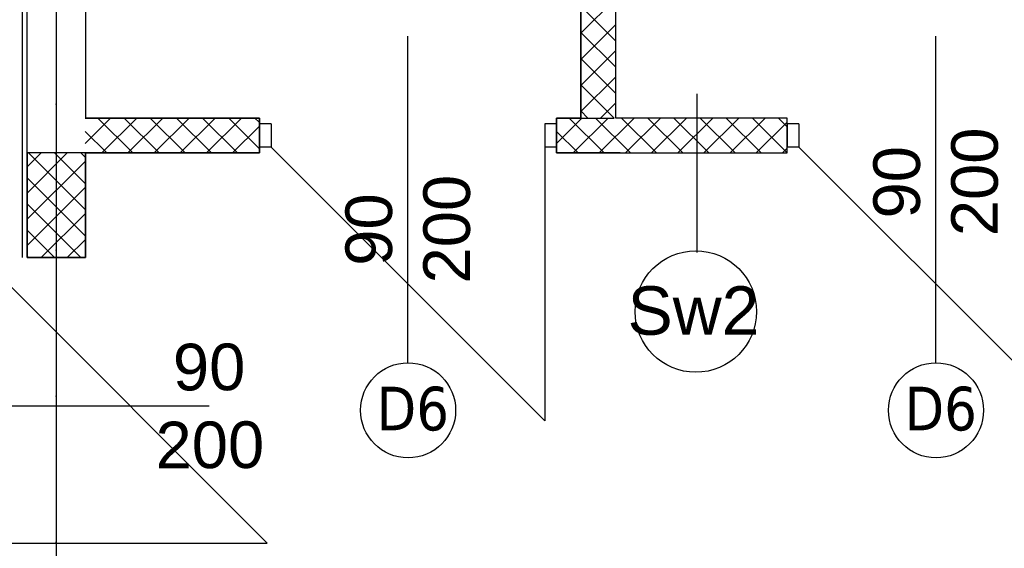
# Model space of a CAD drawing. Header units: millimetres. Extents: x -7023 to 53801, y 9849 to 33561.
# Tile 223 of 256: x 7809 to 8146, y 26518 to 26699. Entities that reach past the tile are written whole.
import ezdxf

# ---------------------------------------------------------------- set-up
doc = ezdxf.new("R2010")
doc.units = ezdxf.units.MM
doc.linetypes.add('DASHDOTX2', pattern=[2, 1, -0.5, 0, -0.5])
doc.layers.add('.IE_podklad', color=252, linetype='Continuous')
doc.layers.add('PROJEKT osie', color=251, linetype='DASHDOTX2', lineweight=9)
doc.styles.add('Opisowy', font='arial.ttf')
doc.styles.get("Standard").update_dxf_attribs({"font": 'arial.ttf'})
doc.linetypes.add('ZIGZAG', pattern='A,0.00254,-5.08,[131,ltypeshp.shx,S=5.08,R=0,X=-5.08,Y=0],-10.16,[131,ltypeshp.shx,S=5.08,R=180,X=5.08,Y=0],-5.08', length=20.32254)

# ---------------------------------------------------------------- blocks, each defined once
blk = doc.blocks.new('OSIE DOMKU')
at = {"layer": 'PROJEKT osie', "ltscale": 25}
blk.add_line((-31428.02, 6226.99), (-31428.02, 4134.85), dxfattribs=at)

msp = doc.modelspace()

# ---------------------------------------------------------------- linework, layer by layer
at = {"layer": '.IE_podklad', "ltscale": 25}
msp.add_line((7821.06, 28060.31), (7821.06, 25968.17), dxfattribs=at)
at = {"layer": '.IE_podklad', "linetype": 'ZIGZAG', "ltscale": 0.1}
msp.add_line((7809.48, 26617.5), (7809.54, 27271.47), dxfattribs=at)
at = {"layer": '.IE_podklad'}
for p, q in [((7811.06, 26617.47), (7811.06, 27216.91)), ((8013.06, 26665.41), (8013.06, 26971.41)), ((7830.99, 26850.39), (7831.06, 26665.41)), ((8001.06, 26694.53), (8013.06, 26706.53)), ((8013.06, 26691.79), (8001.06, 26703.79)), ((8001.06, 26685.55), (8013.06, 26697.55)), ((7941.78, 26581.38), (7941.78, 26693.56)), ((8013.06, 26682.81), (8001.06, 26694.81)), ((8122.96, 26581.38), (8122.96, 26693.56)), ((8001.06, 26676.57), (8013.06, 26688.57)), ((8013.06, 26673.83), (8001.06, 26685.83)), ((8001.06, 26667.59), (8013.06, 26679.59)), ((8012.5, 26665.41), (8001.06, 26676.85)), ((8041.02, 26619.24), (8041.02, 26673.74)), ((8007.85, 26665.41), (8013.06, 26670.61)), ((8003.52, 26665.41), (8001.06, 26667.87)), ((7830.99, 26656.7), (7839.7, 26665.41)), ((7847.35, 26653.41), (7835.35, 26665.41)), ((7836.68, 26653.41), (7848.68, 26665.41)), ((7856.33, 26653.41), (7844.33, 26665.41)), ((7845.66, 26653.41), (7857.66, 26665.41)), ((7865.31, 26653.41), (7853.31, 26665.41)), ((7854.64, 26653.41), (7866.64, 26665.41)), ((7874.29, 26653.41), (7862.29, 26665.41)), ((7863.62, 26653.41), (7875.62, 26665.41)), ((7883.27, 26653.41), (7871.27, 26665.41)), ((7872.6, 26653.41), (7884.6, 26665.41)), ((7890.71, 26654.95), (7880.25, 26665.41)), ((7890.71, 26663.93), (7889.23, 26665.41)), ((7894.78, 26663.41), (7890.78, 26663.41)), ((7890.78, 26663.41), (7890.78, 26655.41)), ((7894.78, 26663.41), (7894.78, 26655.41)), ((7992.78, 26663.41), (7988.78, 26663.41)), ((7988.78, 26663.41), (7988.78, 26655.41)), ((7992.78, 26665.41), (8012.57, 26665.41)), ((7992.78, 26656.7), (8001.48, 26665.41)), ((7992.78, 26663.41), (7992.78, 26655.41)), ((8009.14, 26653.41), (7997.14, 26665.41)), ((7998.46, 26653.41), (8010.46, 26665.41)), ((8018.12, 26653.41), (8006.12, 26665.41)), ((8007.44, 26653.41), (8019.44, 26665.41)), ((8071.96, 26665.41), (8013.06, 26665.41)), ((8027.1, 26653.41), (8015.1, 26665.41)), ((8016.42, 26653.41), (8028.42, 26665.41)), ((8036.08, 26653.41), (8024.08, 26665.41)), ((8025.4, 26653.41), (8037.4, 26665.41)), ((8045.06, 26653.41), (8033.06, 26665.41)), ((8034.38, 26653.41), (8046.38, 26665.41)), ((8054.04, 26653.41), (8042.04, 26665.41)), ((8043.36, 26653.41), (8055.36, 26665.41)), ((8063.02, 26653.41), (8051.02, 26665.41)), ((8052.34, 26653.41), (8064.34, 26665.41)), ((8071.96, 26653.45), (8060, 26665.41)), ((8061.32, 26653.41), (8071.96, 26664.04)), ((8071.96, 26662.43), (8068.98, 26665.41)), ((8071.96, 26653.41), (8071.96, 26665.41)), ((8075.96, 26663.41), (8071.96, 26663.41)), ((8071.96, 26663.41), (8071.96, 26655.41)), ((8075.96, 26663.41), (8075.96, 26655.41)), ((7838.37, 26653.41), (7830.99, 26660.79)), ((7881.58, 26653.41), (7890.71, 26662.54)), ((8000.16, 26653.41), (7992.78, 26660.79)), ((7811.06, 26648.6), (7815.86, 26653.41)), ((7811.06, 26639.62), (7824.84, 26653.41)), ((7831.06, 26653.41), (7811.06, 26653.41)), ((7811.06, 26653.41), (7811.06, 26617.47)), ((7831.06, 26633.86), (7811.51, 26653.41)), ((7831.06, 26642.84), (7820.49, 26653.41)), ((7831.06, 26651.82), (7829.47, 26653.41)), ((7831.06, 26653.41), (7831.06, 26617.47)), ((7831.06, 26617.47), (7831.06, 26653.41)), ((7890.56, 26653.41), (7890.71, 26653.56)), ((7894.78, 26655.41), (7890.78, 26655.41)), ((7894.78, 26655.41), (7988.78, 26561.41)), ((7992.78, 26655.41), (7988.78, 26655.41)), ((7988.78, 26655.41), (7988.78, 26561.41)), ((8014.6, 26653.41), (8071.96, 26653.41)), ((8070.31, 26653.41), (8071.96, 26655.06)), ((8075.96, 26655.41), (8071.96, 26655.41)), ((8075.96, 26655.41), (8169.96, 26561.41)), ((7811.06, 26630.64), (7831.06, 26650.64)), ((7831.06, 26624.88), (7811.06, 26644.88)), ((7811.06, 26621.66), (7831.06, 26641.66)), ((7829.48, 26617.47), (7811.06, 26635.9)), ((7815.85, 26617.47), (7831.06, 26632.68)), ((7820.5, 26617.47), (7811.06, 26626.92)), ((7824.83, 26617.47), (7831.06, 26623.7)), ((7811.52, 26617.47), (7811.06, 26617.94)), ((7831.06, 26617.47), (7811.06, 26617.47)), ((7811.06, 26617.47), (7831.06, 26617.47)), ((7799.49, 26613.47), (7893.49, 26519.47)), ((7873.52, 26566.47), (7761.33, 26566.47)), ((7799.49, 26519.47), (7893.49, 26519.47))]:
    msp.add_line(p, q, dxfattribs=at)
at = {"layer": '.IE_podklad', "lineweight": 35}
for p, q in [((8001.06, 26971.41), (8001.06, 26665.41)), ((7830.99, 26665.41), (7890.78, 26665.41)), ((7890.78, 26665.41), (7890.78, 26653.41)), ((8001.06, 26665.41), (7992.78, 26665.41)), ((7992.78, 26665.41), (7992.78, 26653.41)), ((7890.78, 26653.41), (7830.99, 26653.41)), ((7992.78, 26653.41), (8014.6, 26653.41))]:
    msp.add_line(p, q, dxfattribs=at)
at = {"layer": '.IE_podklad'}
msp.add_circle((8040.55, 26598.96), 20.85, dxfattribs=at)
at = {"layer": '.IE_podklad', "linetype": 'Continuous'}
for centre in [(7941.82, 26565.06), (8123, 26565.06)]:
    msp.add_circle(centre, 16.31, dxfattribs=at)

# ---------------------------------------------------------------- block references
at = {"layer": '.IE_podklad'}
msp.add_blockref('OSIE DOMKU', (39249.07, 21833.32), dxfattribs=at)

# ---------------------------------------------------------------- texts
at = {"layer": '.IE_podklad', "linetype": 'Continuous', "style": 'Opisowy'}
for s, rotation, p in [('200', 90, (8144.22, 26624.85)), ('90', 90, (8117.49, 26630.93)), ('200', 90, (7963.04, 26608.61)), ('90', 90, (7936.31, 26614.69)), ('90', 0.2449, (7861.13, 26571.89)), ('200', 0.2449, (7855.17, 26545.13))]:
    msp.add_text(s, height=16, rotation=rotation, dxfattribs=at).set_placement(p)
msp.add_text('Sw2', height=16.64, dxfattribs=at).set_placement((8017.14, 26591))
at = {"layer": '.IE_podklad', "char_height": 15, "width": 230.4406, "attachment_point": 1}
for insert in [(7930.99, 26573.17), (8112.17, 26573.17)]:
    msp.add_mtext('{\\fTahoma|b0|i0|c238|p34;D6}', dxfattribs=dict(at, insert=insert))

doc.saveas('drawing.dxf')
